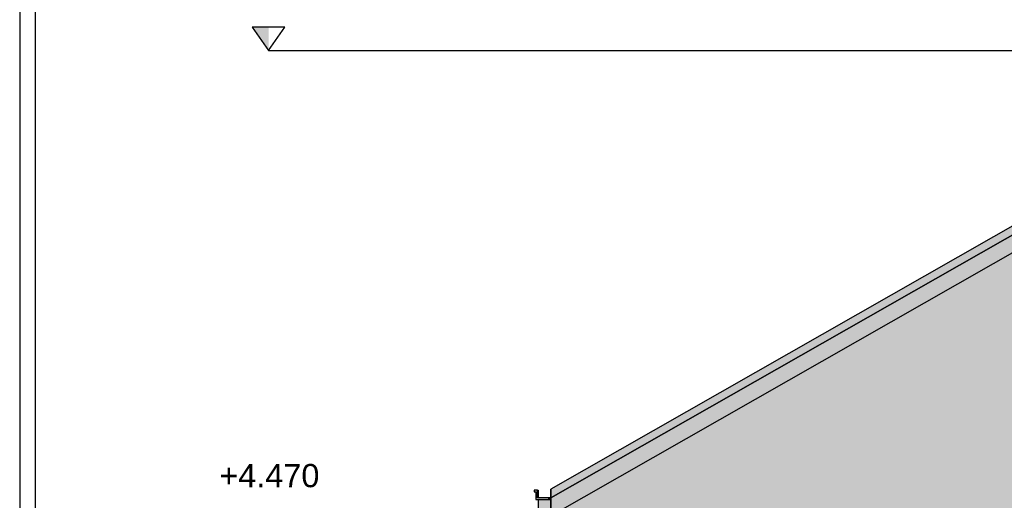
# Model space of a CAD drawing. Header units: metres. Extents: x 0 to 0.84, y 0 to 0.297.
# Tile 4 of 51: x 0.052 to 0.116, y 0.118 to 0.149. Entities that reach past the tile are written whole.
import ezdxf

# ---------------------------------------------------------------- set-up
doc = ezdxf.new("R2010")
doc.units = ezdxf.units.M
doc.header["$XCLIPFRAME"] = 2
doc.linetypes.add('Teckovana 0.5x', pattern=[0.04, 0, -0.04])
doc.layers.add('Maßlinie 1_100', color=7, linetype='Continuous', lineweight=25)
doc.layers.add('Standard', color=7, linetype='Continuous', lineweight=25)
doc.styles.add('ARIAL', font='ARIAL.TTF')
picture_1 = doc.add_image_def('image4.jpg', size_in_pixel=(1024, 1024))

msp = doc.modelspace()

# ---------------------------------------------------------------- hatches: boundary and pattern name
at = {"layer": 'Maßlinie 1_100', "linetype": 'Continuous', "lineweight": 25, "transparency": 33554687}
msp.add_hatch(color=7, dxfattribs=at).paths.add_polyline_path([(0.068378, 0.148413), (0.067328, 0.148413), (0.068378, 0.146913)])
at = {"layer": 'Standard', "linetype": 'Continuous', "lineweight": 25, "transparency": 33554687}
for points in [[(0.08661, 0.117999), (0.136293, 0.146338), (0.136293, 0.146913), (0.08661, 0.118575)], [(0.08661, 0.116848), (0.136293, 0.145186), (0.136293, 0.146338), (0.08661, 0.117999)], [(0.157338, 0.133182), (0.136292, 0.145186), (0.08721, 0.11719), (0.08721, 0.117099), (0.08817, 0.117099), (0.134807, 0.1437), (0.157338, 0.130849)], [(0.08661, 0.117999), (0.086411, 0.117999), (0.086411, 0.117899), (0.08661, 0.117899)]]:
    msp.add_hatch(color=7, dxfattribs=at).paths.add_polyline_path(points)
at = {"layer": 'Standard', "linetype": 'Continuous', "lineweight": 25, "true_color": 0xf3f3f3, "transparency": 33554687}
msp.add_hatch(color=7, dxfattribs=at).paths.add_polyline_path([(0.157338, 0.117099), (0.157338, 0.133182), (0.136292, 0.145186), (0.08721, 0.11719), (0.08721, 0.117099)])
at = {"layer": 'Standard', "linetype": 'Continuous', "lineweight": 25, "true_color": 0xd1d1d1, "transparency": 33554687}
msp.add_hatch(color=254, dxfattribs=at).paths.add_polyline_path([(0.08661, 0.117999), (0.085736, 0.117999), (0.085736, 0.118499), (0.085536, 0.118499), (0.085536, 0.118399), (0.085636, 0.118399), (0.085636, 0.117899), (0.08661, 0.117899)])
at = {"layer": 'Standard', "linetype": 'Continuous', "lineweight": 25, "true_color": 0xcacaca, "transparency": 33554687}
msp.add_hatch(color=9, dxfattribs=at).paths.add_polyline_path([(0.085796, 0.117999), (0.085796, 0.118499), (0.085736, 0.118499), (0.085736, 0.117999)])
at = {"layer": 'Standard', "linetype": 'Continuous', "lineweight": 25, "true_color": 0xbababa, "transparency": 33554687}
msp.add_hatch(color=9, dxfattribs=at).paths.add_polyline_path([(0.085785, 0.117175), (0.08661, 0.117175), (0.08661, 0.117899), (0.085785, 0.117899)])

# ---------------------------------------------------------------- linework, layer by layer
at = {"layer": 'Maßlinie 1_100', "color": 7, "linetype": 'Continuous', "lineweight": 25, "transparency": 33554687}
for p, q in [((0.069428, 0.148413), (0.067328, 0.148413)), ((0.067328, 0.148413), (0.068378, 0.146913)), ((0.068378, 0.146913), (0.069428, 0.148413)), ((0.068378, 0.146913), (0.068378, 0.146913)), ((0.068378, 0.146913), (0.068378, 0.146913)), ((0.068378, 0.146913), (0.068378, 0.146913)), ((0.068378, 0.146913), (0.068378, 0.146913))]:
    msp.add_line(p, q, dxfattribs=at)
at = {"layer": 'Maßlinie 1_100', "color": 7, "linetype": 'Teckovana 0.5x', "lineweight": 25, "transparency": 33554687}
msp.add_line((0.068378, 0.146913), (0.136293, 0.146913), dxfattribs=at)
at = {"layer": 'Standard', "color": 7, "linetype": 'Continuous', "lineweight": 25, "transparency": 33554687}
for p, q in [((0.136293, 0.146913), (0.08661, 0.118575)), ((0.08661, 0.117999), (0.136293, 0.146338)), ((0.136293, 0.146338), (0.08661, 0.117999)), ((0.08661, 0.116848), (0.136293, 0.145186)), ((0.085536, 0.118499), (0.085536, 0.118399)), ((0.085736, 0.118499), (0.085536, 0.118499)), ((0.085536, 0.118399), (0.085636, 0.118399)), ((0.085636, 0.118399), (0.085636, 0.117899)), ((0.085736, 0.117999), (0.085736, 0.118499)), ((0.085736, 0.118499), (0.085796, 0.118499)), ((0.085796, 0.118499), (0.085796, 0.117999)), ((0.08661, 0.117999), (0.08661, 0.118575)), ((0.085636, 0.117899), (0.08661, 0.117899)), ((0.08661, 0.117999), (0.085736, 0.117999)), ((0.085785, 0.117899), (0.085785, 0.117175)), ((0.08661, 0.116848), (0.08661, 0.117999))]:
    msp.add_line(p, q, dxfattribs=at)
at = {"layer": 'Standard', "color": 254, "linetype": 'Continuous', "lineweight": 25, "true_color": 0xc4c4ff, "transparency": 33554687}
for points in [[(0.05231, 0.028599), (0.554635, 0.028599), (0.554635, 0.232599), (0.05231, 0.232599), (0.05231, 0.028599)], [(0.05331, 0.029599), (0.553635, 0.029599), (0.553635, 0.231599), (0.05331, 0.231599), (0.05331, 0.029599)]]:
    msp.add_lwpolyline(points, dxfattribs=at)

# ---------------------------------------------------------------- texts
at = {"layer": 'Maßlinie 1_100', "color": 7, "linetype": 'Continuous', "lineweight": 13, "transparency": 33554687, "insert": (0.065195, 0.118675), "char_height": 0.0015, "width": 0.00721329, "attachment_point": 7, "style": 'ARIAL'}
msp.add_mtext('\\W1.00;+4.470', dxfattribs=at)

# ---------------------------------------------------------------- pictures from other files: only their frames are drawn
at = {"layer": 'Standard', "color": 7, "linetype": 'Continuous', "lineweight": 25, "transparency": 33554687}
image = msp.add_image(picture_1, insert=(0.08661, 0.117999), size_in_units=(0.049682, 0.028914), dxfattribs=at)
image.set_boundary_path([(-0.5, 1023.5), (1023.5, 19.885), (1023.5, -0.5), (-0.5, 1003.113), (-0.5, 1023.5)])
image = msp.add_image(picture_1, insert=(0.08661, 0.116848), size_in_units=(0.049682, 0.02949), dxfattribs=at)
image.set_boundary_path([(-0.5, 1023.5), (1023.5, 39.475), (1023.5, -0.5), (-0.5, 983.523), (-0.5, 1023.5)])

doc.saveas('drawing.dxf')
